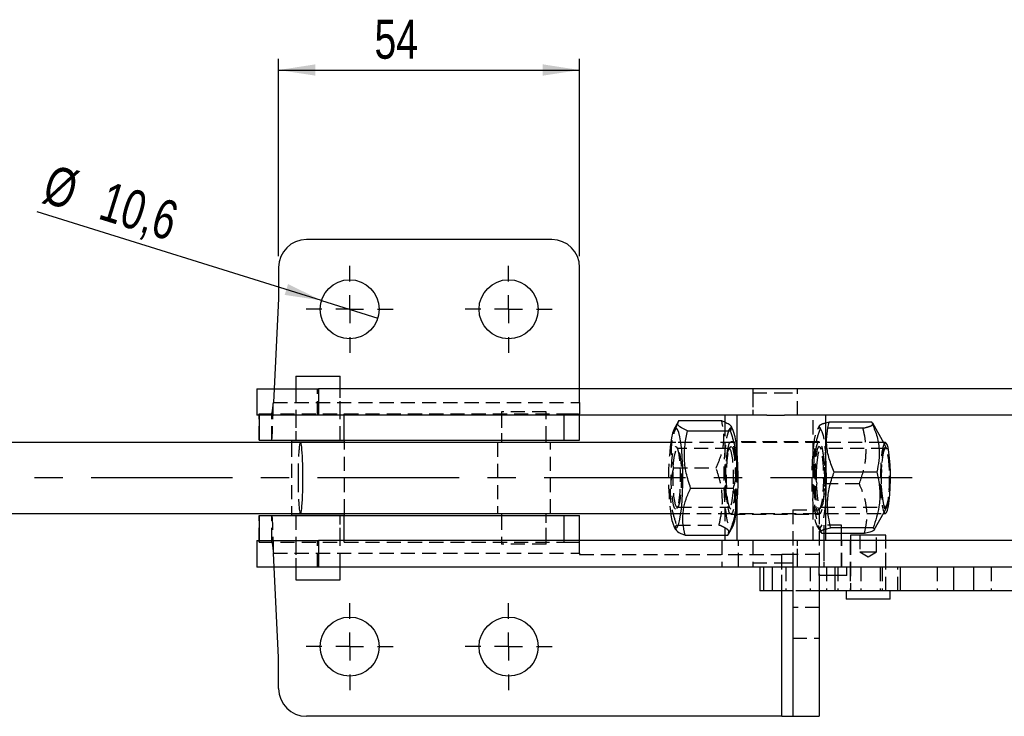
# Model space of a CAD drawing. Extents: x 94 to 732, y 26 to 530.
# Tile 5 of 22: x 225 to 401, y 266 to 391. Entities that reach past the tile are written whole.
import ezdxf

# ---------------------------------------------------------------- set-up
doc = ezdxf.new("R2010")
doc.units = 0
doc.header["$LTSCALE"] = 2
doc.linetypes.add('CENTERX2', pattern=[20.32, 12.7, -2.54, 2.54, -2.54])
doc.linetypes.add('HIDDEN', pattern=[1.905, 1.27, -0.635])
doc.layers.get('0').update_dxf_attribs({"linetype": 'CONTINUOUS'})
doc.styles.add('SLDTEXTSTYLE0', font='TXT', dxfattribs={"width": 0.75})
doc.dimstyles.new('SLDDIMSTYLE3', dxfattribs={"dimtxt": 7, "dimasz": 6.604, "dimexe": 0, "dimexo": 0.0625, "dimgap": 1.75, "dimtad": 1, "dimdec": 3, "dimrnd": 1e-09, "dimzin": 12, "dimtxsty": 'SLDTEXTSTYLE0', "dimsah": 1, "dimcen": 0.09, "dimazin": 3, "dimtfac": 1, "dimtdec": 3, "dimtofl": 0, "dimtmove": 0, "dimatfit": 3, "dimtolj": 1, "dimtzin": 12})
doc.dimstyles.new('SLDDIMSTYLE4', dxfattribs={"dimtxt": 7, "dimasz": 6.604, "dimexe": 0, "dimexo": 0.0625, "dimgap": 1.75, "dimtad": 1, "dimdec": 3, "dimrnd": 1e-09, "dimzin": 12, "dimtxsty": 'SLDTEXTSTYLE0', "dimblk1": 'NONE', "dimsah": 1, "dimcen": 0, "dimazin": 3, "dimtfac": 1, "dimtdec": 3, "dimtmove": 0, "dimatfit": 3, "dimtolj": 1, "dimtzin": 12})

# ---------------------------------------------------------------- blocks, each defined once
blk = doc.blocks.new('_D_9')
at = {"color": 179, "linetype": 'CONTINUOUS'}
for q in [(227.83, 356.87), (288.96, 337.82)]:
    blk.add_line((278.84, 340.97), q, dxfattribs=at)
blk.add_solid([(278.84, 340.97), (272.83, 343.91), (272.23, 341.97)], dxfattribs=at)
at = {"color": 179, "linetype": 'CONTINUOUS', "char_height": 7, "attachment_point": 1, "rotation": 342.6916, "style": 'SLDTEXTSTYLE0'}
for s, insert in [('%%c', (230.5, 365.44, 26.64)), ('10,6', (240.61, 362.4, 26.64))]:
    blk.add_mtext(s, dxfattribs=dict(at, insert=insert))
blk = doc.blocks.new('_NONE')
blk = doc.blocks.new('_D_10')
at = {"color": 179, "linetype": 'CONTINUOUS'}
for p, q in [((271.15, 348.9), (271.15, 384.3)), ((325.15, 348.9), (325.15, 384.3)), ((271.15, 382.3), (325.15, 382.3))]:
    blk.add_line(p, q, dxfattribs=at)
for points in [[(271.15, 382.3), (277.75, 381.29), (277.75, 383.32)], [(325.15, 382.3), (318.54, 383.32), (318.54, 381.29)]]:
    blk.add_solid(points, dxfattribs=at)
at = {"color": 179, "linetype": 'CONTINUOUS', "insert": (288.34, 391.33, 26.64), "char_height": 7, "attachment_point": 1, "style": 'SLDTEXTSTYLE0'}
blk.add_mtext('54', dxfattribs=at)
blk = doc.blocks.new('SW_CENTERMARKSYMBOL_10')
at = {"color": 0, "linetype": 'CONTINUOUS'}
for p, q in [((0, 5), (0, 7.8)), ((0, 0), (0, 2.5)), ((-5, 0), (-7.8, 0)), ((0, 0), (-2.5, 0)), ((0, 0), (0, -2.5)), ((0, 0), (2.5, 0)), ((5, 0), (7.8, 0)), ((0, -5), (0, -7.8))]:
    blk.add_line(p, q, dxfattribs=at)
blk = doc.blocks.new('SW_CENTERMARKSYMBOL_11')
at = {"color": 0, "linetype": 'CONTINUOUS'}
for p, q in [((0, 5), (0, 7.8)), ((0, 0), (0, 2.5)), ((-5, 0), (-7.8, 0)), ((0, 0), (-2.5, 0)), ((0, 0), (0, -2.5)), ((0, 0), (2.5, 0)), ((5, 0), (7.8, 0)), ((0, -5), (0, -7.8))]:
    blk.add_line(p, q, dxfattribs=at)
blk = doc.blocks.new('SW_CENTERMARKSYMBOL_12')
at = {"color": 0, "linetype": 'CONTINUOUS'}
for p, q in [((0, 5), (0, 7.8)), ((0, 0), (0, 2.5)), ((-5, 0), (-7.8, 0)), ((0, 0), (-2.5, 0)), ((0, 0), (0, -2.5)), ((0, 0), (2.5, 0)), ((5, 0), (7.8, 0)), ((0, -5), (0, -7.8))]:
    blk.add_line(p, q, dxfattribs=at)
blk = doc.blocks.new('SW_CENTERMARKSYMBOL_13')
at = {"color": 0, "linetype": 'CONTINUOUS'}
for p, q in [((0, 5), (0, 7.8)), ((0, 0), (0, 2.5)), ((-5, 0), (-7.8, 0)), ((0, 0), (-2.5, 0)), ((0, 0), (0, -2.5)), ((0, 0), (2.5, 0)), ((5, 0), (7.8, 0)), ((0, -5), (0, -7.8))]:
    blk.add_line(p, q, dxfattribs=at)

msp = doc.modelspace()

# ---------------------------------------------------------------- linework, layer by layer
at = {"color": 7, "linetype": 'CONTINUOUS'}
for p, q in [((320.1461, 351.8954), (276.1461, 351.8954)), ((271.1461, 346.8954), (271.1461, 341.333)), ((325.1461, 325.1454), (325.1461, 346.8954)), ((271.1461, 341.333), (270.3305, 325.1454)), ((274.213, 327.3954), (274.213, 325.1454)), ((274.213, 327.3954), (282.213, 327.3954)), ((282.213, 325.1454), (282.213, 327.3954)), ((267.213, 325.1454), (267.213, 320.3954)), ((267.213, 325.1454), (278.3149, 325.1454)), ((278.3149, 325.1454), (278.3149, 320.3954)), ((405.948, 325.1454), (278.3149, 325.1454)), ((278.3149, 320.3954), (267.213, 320.3954)), ((267.6633, 320.3954), (267.6633, 315.8955)), ((358.7342, 320.3954), (278.3149, 320.3954)), ((325.1461, 315.8955), (325.1461, 320.3954)), ((351.189, 320.3954), (351.189, 319.1771)), ((353.3942, 313.7835), (353.3942, 320.3954)), ((358.7342, 320.3954), (361.8885, 320.3954)), ((405.948, 320.3954), (361.8885, 320.3954)), ((369.2299, 320.3954), (369.2299, 297.8954)), ((342.8232, 319.2161), (342.0724, 317.8591)), ((342.9717, 319.4232), (350.618, 319.4232)), ((352.6135, 317.8591), (352.3267, 318.3776)), ((369.9017, 319.1319), (369.2299, 318.9534)), ((377.5479, 319.1319), (369.9017, 319.1319)), ((377.7255, 318.9363), (377.5479, 319.1319)), ((379.7659, 315.2934), (377.7447, 318.9467)), ((344.5182, 317.6047), (352.1645, 317.6047)), ((275.065, 315.4954), (188.4204, 315.4954)), ((267.6633, 315.8955), (282.9157, 315.8955)), ((273.4505, 315.8454), (273.4505, 315.4954)), ((273.4505, 315.8454), (282.9755, 315.8454)), ((274.213, 315.8955), (274.213, 315.8454)), ((342.3943, 315.4954), (275.065, 315.4954)), ((282.213, 315.8454), (282.213, 315.8955)), ((282.9157, 315.8955), (322.3749, 315.8955)), ((282.9755, 315.4954), (282.9755, 315.8454)), ((311.1461, 315.8955), (311.1461, 315.4954)), ((319.1461, 315.4954), (319.1461, 315.8955)), ((322.3749, 315.8955), (325.1461, 315.8955)), ((380.004, 315.4954), (379.6542, 315.4954)), ((378.4599, 310.2077), (370.8136, 310.2077)), ((345.0663, 307.3268), (352.7126, 307.3268)), ((353.3942, 297.8954), (353.3942, 304.5072)), ((369.2986, 305.4213), (369.2299, 304.5072)), ((188.4204, 302.7954), (275.065, 302.7954)), ((267.6633, 302.3953), (267.6633, 297.8954)), ((267.6633, 302.3953), (282.9157, 302.3953)), ((273.4505, 302.7954), (273.4505, 302.4454)), ((273.4505, 302.4454), (282.9755, 302.4454)), ((274.213, 302.4454), (274.213, 302.3953)), ((275.065, 302.7954), (342.3943, 302.7954)), ((282.213, 302.3953), (282.213, 302.4454)), ((282.9157, 302.3953), (322.3749, 302.3953)), ((282.9755, 302.4454), (282.9755, 302.7954)), ((311.1461, 302.7954), (311.1461, 302.3953)), ((319.1461, 302.3953), (319.1461, 302.7954)), ((322.3749, 302.3953), (325.1461, 302.3953)), ((325.1461, 297.8954), (325.1461, 302.3953)), ((378.0017, 299.8084), (379.7659, 302.9973)), ((379.6542, 302.7954), (380.004, 302.7954)), ((342.0724, 300.4316), (342.3593, 299.9131)), ((351.8628, 299.0746), (352.6135, 300.4316)), ((344.0679, 298.8675), (351.7142, 298.8675)), ((351.189, 298.8675), (351.189, 297.8954)), ((351.7142, 298.8675), (351.7775, 299.0805)), ((369.2299, 299.9781), (370.1647, 300.2212)), ((369.445, 299.1588), (369.2299, 299.1588)), ((377.811, 300.2212), (370.1647, 300.2212)), ((376.2501, 299.1588), (371.9518, 299.1588)), ((372.1491, 297.8954), (372.1491, 299.1588)), ((373.7337, 298.8954), (373.7337, 297.8954)), ((380.0837, 298.8954), (373.7337, 298.8954)), ((380.0837, 297.8954), (380.0837, 298.8954)), ((267.213, 297.8954), (267.213, 293.1454)), ((267.213, 297.8954), (278.3149, 297.8954)), ((278.3149, 297.8954), (278.3149, 293.1454)), ((405.948, 297.8954), (278.3149, 297.8954)), ((278.3149, 293.1454), (267.213, 293.1454)), ((271.1461, 276.9577), (270.3305, 293.1454)), ((274.213, 293.1454), (274.213, 290.8954)), ((405.948, 293.1454), (278.3149, 293.1454)), ((282.213, 290.8954), (282.213, 293.1454)), ((357.4828, 293.1454), (357.4828, 288.8954)), ((358.1105, 293.1454), (358.1105, 288.8954)), ((359.6848, 293.1454), (359.6848, 288.8954)), ((363.3961, 293.1454), (363.3961, 266.3954)), ((368.0616, 293.1454), (368.0616, 291.6454)), ((370.9087, 291.6454), (368.0616, 291.6454)), ((368.1461, 291.6454), (368.1461, 266.3954)), ((370.9087, 293.1454), (370.9087, 288.8954)), ((382.6784, 293.1454), (382.6784, 288.8954)), ((392.2517, 293.1454), (392.2517, 288.8954)), ((395.8045, 293.1454), (395.8045, 288.8954)), ((274.213, 290.8954), (282.213, 290.8954)), ((358.1105, 288.8954), (357.4828, 288.8954)), ((359.6848, 288.8954), (358.1105, 288.8954)), ((363.3961, 288.8954), (359.6848, 288.8954)), ((370.9087, 288.8954), (368.1461, 288.8954)), ((382.6784, 288.8954), (370.9087, 288.8954)), ((372.94, 288.8954), (372.94, 287.3954)), ((380.8775, 287.3954), (380.8775, 288.8954)), ((392.2517, 288.8954), (382.6784, 288.8954)), ((395.8045, 288.8954), (392.2517, 288.8954)), ((427.5895, 288.8954), (395.8045, 288.8954)), ((380.8775, 287.3954), (372.94, 287.3954)), ((271.1461, 271.3954), (271.1461, 276.9577)), ((361.3961, 266.3954), (276.1461, 266.3954)), ((361.3961, 266.3954), (363.3961, 266.3954)), ((363.3961, 266.3954), (368.1461, 266.3954))]:
    msp.add_line(p, q, dxfattribs=at)
at = {"color": 7, "linetype": 'HIDDEN'}
for p, q in [((270.3305, 325.1454), (270.2045, 322.6455)), ((274.213, 325.1454), (274.213, 320.3954)), ((274.213, 325.1454), (274.213, 315.8955)), ((278.111, 320.3954), (278.111, 325.1454)), ((282.213, 320.3954), (282.213, 325.1454)), ((282.213, 315.8955), (282.213, 325.1454)), ((325.1461, 322.6455), (325.1461, 325.1454)), ((356.2094, 325.1454), (356.2094, 320.3954)), ((364.2094, 320.3954), (364.2094, 325.1454)), ((356.2094, 324.3954), (360.7813, 324.3954)), ((356.2094, 324.3954), (356.2094, 320.3954)), ((360.7813, 324.3954), (364.2094, 324.3954)), ((364.2094, 320.3954), (364.2094, 324.3954)), ((270.2045, 322.6455), (325.1461, 322.6455)), ((325.1461, 322.6455), (325.1461, 320.6455)), ((267.6633, 320.6455), (282.9157, 320.6455)), ((267.6633, 320.6455), (267.6633, 320.3954)), ((267.6766, 315.8955), (267.6766, 320.6455)), ((269.8958, 315.8955), (269.8958, 320.6455)), ((274.213, 320.6455), (274.213, 315.8955)), ((282.213, 315.8955), (282.213, 320.6455)), ((282.9157, 320.6455), (322.3749, 320.6455)), ((282.9157, 320.3954), (282.9157, 320.6455)), ((319.1461, 320.9954), (311.1461, 320.9954)), ((311.1461, 320.9954), (311.1461, 315.8955)), ((311.1461, 320.6455), (311.1461, 315.8955)), ((319.1461, 315.8955), (319.1461, 320.9954)), ((319.1461, 315.8955), (319.1461, 320.6455)), ((322.3749, 320.6455), (325.1461, 320.6455)), ((322.3749, 320.3954), (322.3749, 320.6455)), ((325.1461, 320.3954), (325.1461, 320.6455)), ((367.0246, 297.8954), (367.0246, 320.3954)), ((351.189, 319.1771), (351.189, 298.8675)), ((368.1464, 318.4755), (367.8054, 317.8591)), ((375.9871, 318.0695), (368.3408, 318.0695)), ((273.4505, 315.4954), (273.4505, 302.7954)), ((282.9755, 302.7954), (282.9755, 315.4954)), ((310.3836, 315.4954), (310.3836, 302.7954)), ((319.9086, 302.7954), (319.9086, 315.4954)), ((379.6542, 315.4954), (342.3943, 315.4954)), ((342.8135, 314.2824), (342.5604, 314.6557)), ((352.1255, 314.6557), (351.8724, 314.2824)), ((368.1273, 315.6454), (352.2916, 315.6454)), ((368.5464, 314.2824), (368.2933, 314.6557)), ((380.202, 314.5052), (379.7659, 315.2934)), ((352.0273, 314.3954), (342.6587, 314.3954)), ((353.3942, 304.5072), (353.3942, 313.7835)), ((380.004, 314.3954), (368.3916, 314.3954)), ((341.9733, 310.9639), (349.6196, 310.9639)), ((375.3382, 308.083), (367.6919, 308.083)), ((342.5604, 303.6351), (342.8135, 304.0083)), ((342.6587, 303.8954), (352.0273, 303.8954)), ((351.8724, 304.0083), (352.1255, 303.6351)), ((368.2933, 303.6351), (368.5464, 304.0083)), ((368.3916, 303.8954), (380.004, 303.8954)), ((267.6766, 297.6453), (267.6766, 302.3953)), ((269.8958, 297.6453), (269.8958, 302.3953)), ((274.213, 302.3953), (274.213, 293.1454)), ((274.213, 302.3953), (274.213, 297.6453)), ((282.213, 293.1454), (282.213, 302.3953)), ((282.213, 297.6453), (282.213, 302.3953)), ((311.1461, 302.3953), (311.1461, 297.2954)), ((311.1461, 302.3953), (311.1461, 297.6453)), ((319.1461, 297.2954), (319.1461, 302.3953)), ((319.1461, 297.6453), (319.1461, 302.3953)), ((342.3943, 302.7954), (379.6542, 302.7954)), ((352.2916, 302.6454), (368.1273, 302.6454)), ((363.3961, 303.3954), (363.3961, 293.1454)), ((363.3961, 303.3954), (368.1461, 303.3954)), ((368.1461, 303.3954), (368.1461, 291.6454)), ((379.7659, 302.9973), (380.202, 303.7855)), ((342.5214, 300.6861), (350.1677, 300.6861)), ((367.8054, 300.4316), (368.4108, 299.3372)), ((372.1491, 300.6454), (368.9741, 300.6454)), ((368.9741, 300.6454), (368.9741, 293.1454)), ((372.1491, 299.1588), (372.1491, 300.6454)), ((369.2299, 299.1588), (368.6039, 299.1588)), ((371.9518, 299.1588), (369.445, 299.1588)), ((375.4087, 298.8954), (375.4087, 295.8954)), ((378.4087, 295.8954), (378.4087, 298.8954)), ((267.6633, 297.8954), (267.6633, 297.6453)), ((267.6633, 297.6453), (282.9157, 297.6453)), ((274.213, 297.8954), (274.213, 293.1454)), ((278.111, 293.1454), (278.111, 297.8954)), ((282.213, 293.1454), (282.213, 297.8954)), ((282.9157, 297.6453), (282.9157, 297.8954)), ((282.9157, 297.6453), (322.3749, 297.6453)), ((319.1461, 297.2954), (311.1461, 297.2954)), ((322.3749, 297.6453), (322.3749, 297.8954)), ((322.3749, 297.6453), (325.1461, 297.6453)), ((325.1461, 297.6453), (325.1461, 297.8954)), ((325.1461, 295.6453), (325.1461, 297.6453)), ((350.631, 297.8954), (350.631, 293.1454)), ((353.631, 293.1454), (353.631, 297.8954)), ((356.2094, 297.8954), (356.2094, 293.8954)), ((356.2094, 297.8954), (356.2094, 293.1454)), ((364.2094, 293.8954), (364.2094, 297.8954)), ((364.2094, 293.1454), (364.2094, 297.8954)), ((368.9616, 297.8954), (368.9616, 293.1454)), ((372.1491, 293.1454), (372.1491, 297.8954)), ((372.1616, 293.1454), (372.1616, 297.8954)), ((373.7087, 297.8954), (373.7087, 293.1454)), ((373.7337, 297.8954), (373.7337, 288.8954)), ((380.0837, 288.8954), (380.0837, 297.8954)), ((380.1087, 293.1454), (380.1087, 297.8954)), ((270.2045, 295.6453), (325.1461, 295.6453)), ((270.3305, 293.1454), (270.2045, 295.6453)), ((325.1461, 295.6453), (325.1461, 295.3954)), ((325.1461, 295.3954), (361.3961, 295.3954)), ((361.3961, 266.3954), (361.3961, 295.3954)), ((363.3961, 295.3954), (361.3961, 295.3954)), ((361.3961, 288.8954), (361.3961, 295.3954)), ((368.1461, 295.3954), (363.3961, 295.3954)), ((375.4087, 295.8954), (377.1646, 295.8954)), ((375.4087, 295.8954), (376.9087, 294.9941)), ((376.9087, 294.9941), (378.4087, 295.8954)), ((377.1646, 295.8954), (378.4087, 295.8954)), ((356.2094, 293.8954), (360.7813, 293.8954)), ((360.7813, 293.8954), (364.2094, 293.8954)), ((357.531, 288.8954), (357.531, 293.1454)), ((362.147, 293.1454), (362.147, 288.8954)), ((366.4954, 293.1454), (366.4954, 288.8954)), ((369.4499, 293.1454), (369.4499, 288.8954)), ((373.0616, 291.6454), (370.9087, 291.6454)), ((371.4539, 293.1454), (371.4539, 288.8954)), ((373.0616, 291.6454), (373.0616, 293.1454)), ((373.7087, 293.1454), (373.7087, 288.8954)), ((375.5772, 293.1454), (375.5772, 288.8954)), ((379.0633, 293.1454), (379.0633, 288.8954)), ((379.418, 293.1454), (379.418, 288.8954)), ((380.1087, 288.8954), (380.1087, 293.1454)), ((382.2633, 288.8954), (382.2633, 293.1454)), ((389.2745, 293.1454), (389.2745, 288.8954)), ((398.9579, 293.1454), (398.9579, 288.8954)), ((366.4954, 288.8954), (363.3961, 288.8954)), ((368.1461, 288.8954), (366.4954, 288.8954)), ((368.1461, 285.8923), (363.3961, 285.8923)), ((363.3961, 280.3954), (368.1461, 280.3954))]:
    msp.add_line(p, q, dxfattribs=at)
at = {"color": 8, "linetype": 'CONTINUOUS'}
for p, q in [((282.9157, 315.8955), (282.9157, 320.3954)), ((322.3749, 315.8955), (322.3749, 320.3954)), ((282.9157, 297.8954), (282.9157, 302.3953)), ((322.3749, 297.8954), (322.3749, 302.3953)), ((361.3961, 266.3954), (361.3961, 288.8954))]:
    msp.add_line(p, q, dxfattribs=at)
at = {"color": 179, "linetype": 'CENTERX2'}
msp.add_line((384.8086, 309.1454), (170.5752, 309.1454), dxfattribs=at)
at = {"color": 7, "linetype": 'CONTINUOUS', "flags": 128}
for points in [[(342.181, 300.2699), (342.411, 300.1461), (342.6405, 300.3116), (342.862, 300.761), (343.0685, 301.4799), (343.2533, 302.4451), (343.4106, 303.6257), (343.5351, 304.9837), (343.623, 306.4755), (343.6714, 308.0531), (343.6788, 309.6657), (343.6449, 311.2617), (343.5708, 312.7896), (343.4588, 314.2005), (343.3127, 315.4488), (343.137, 316.4945), (342.9375, 317.3041), (342.7205, 317.8514), (342.493, 318.1188), (342.2624, 318.0979), (342.036, 317.7892), (341.8211, 317.2027), (341.6246, 316.3573), (341.4825, 315.4954)], [(352.6135, 300.4316), (352.7593, 300.761), (352.9658, 301.4799), (353.1506, 302.4451), (353.3079, 303.6257), (353.4324, 304.9837), (353.5203, 306.4755), (353.5687, 308.0531), (353.5761, 309.6657), (353.5422, 311.2617), (353.468, 312.7896), (353.3561, 314.2005), (353.21, 315.4488), (353.0343, 316.4945), (352.8348, 317.3041), (352.6178, 317.8514), (352.6135, 317.8591)], [(380.004, 302.7954), (380.1992, 302.9438), (380.3852, 303.3823), (380.5534, 304.0902), (380.6959, 305.0345), (380.8061, 306.171), (380.8787, 307.4466), (380.9105, 308.8016), (380.8998, 310.1727), (380.8473, 311.4957), (380.7554, 312.7089), (380.6283, 313.7554), (380.472, 314.5864), (380.2939, 315.163), (380.1022, 315.4581), (380.004, 315.4954)]]:
    msp.add_lwpolyline(points, dxfattribs=at)
at = {"color": 7, "linetype": 'HIDDEN', "flags": 128}
for points in [[(352.6135, 317.8591), (352.3903, 318.1188), (352.1597, 318.0979), (351.9333, 317.7892), (351.7184, 317.2027), (351.5219, 316.3573), (351.3502, 315.28), (351.2087, 314.0056), (351.102, 312.5749), (351.0336, 311.0341), (351.0056, 309.4325), (351.019, 307.8217), (351.0732, 306.2534), (351.1666, 304.7781), (351.2962, 303.4431), (351.4577, 302.2915), (351.6461, 301.3601), (351.8552, 300.6789), (352.0783, 300.2699), (352.0783, 300.2699)], [(369.2299, 304.5072), (369.1847, 304.0182), (369.0368, 302.7798), (368.8597, 301.7461), (368.6591, 300.9501), (368.4413, 300.4176), (368.2135, 300.1656), (367.9829, 300.2022), (367.7569, 300.5262), (367.5429, 301.1273), (367.3476, 301.9861), (367.1774, 303.075), (367.0377, 304.3589), (366.933, 305.7968), (366.8667, 307.3422), (366.8409, 308.9456), (366.8565, 310.5555), (366.9129, 312.12), (367.0084, 313.5889), (367.1398, 314.9149), (367.3029, 316.0556), (367.4926, 316.9741), (367.7026, 317.641), (367.9263, 318.0349), (368.1564, 318.143), (368.3857, 317.962), (368.6066, 317.4976), (368.8121, 316.7647), (368.9956, 315.7869), (369.1511, 314.5957), (369.2299, 313.7835)], [(342.5278, 314.6989), (342.7073, 314.3339), (342.8699, 313.6892), (343.0069, 312.7995), (343.1108, 311.7129), (343.1762, 310.4878), (343.1994, 309.1903), (343.1791, 307.8905), (343.1166, 306.6583), (343.0152, 305.5601), (342.8802, 304.6553), (342.7191, 303.9925), (342.5404, 303.6075), (342.3539, 303.521), (342.1696, 303.7378), (341.9974, 304.2461), (341.8465, 305.0185), (341.7252, 306.0134), (341.64, 307.1771), (341.5955, 308.4469), (341.594, 309.7544), (341.6356, 311.0291), (341.7182, 312.2022), (341.8372, 313.2105), (341.9862, 313.9997), (342.1573, 314.5271), (342.3411, 314.7645), (342.5278, 314.6989)], [(351.3624, 309.1454), (351.3827, 310.4968), (351.4427, 311.7891), (351.5398, 312.966), (351.6698, 313.9758), (351.827, 314.7745), (352.0045, 315.3272), (352.1945, 315.6098), (352.3887, 315.6098), (352.5788, 315.3272), (352.7562, 314.7745), (352.9134, 313.9758), (353.0434, 312.966), (353.1405, 311.7891), (353.2005, 310.4968), (353.2208, 309.1454), (353.2005, 307.7939), (353.1405, 306.5016), (353.0434, 305.3248), (352.9134, 304.3149), (352.7562, 303.5162), (352.5788, 302.9635), (352.3887, 302.681), (352.1945, 302.681), (352.0045, 302.9635), (351.827, 303.5162), (351.6698, 304.3149), (351.5398, 305.3248), (351.4427, 306.5016), (351.3827, 307.7939), (351.3624, 309.1454)], [(352.4251, 314.6989), (352.6046, 314.3339), (352.7672, 313.6892), (352.9042, 312.7995), (353.0081, 311.7129), (353.0735, 310.4878), (353.0966, 309.1903), (353.0764, 307.8905), (353.0139, 306.6583), (352.9124, 305.5601), (352.7775, 304.6553), (352.6164, 303.9925), (352.4377, 303.6075), (352.2512, 303.521), (352.0669, 303.7378), (351.8947, 304.2461), (351.7438, 305.0185), (351.6225, 306.0134), (351.5373, 307.1771), (351.4928, 308.4469), (351.4913, 309.7544), (351.5329, 311.0291), (351.6155, 312.2022), (351.7345, 313.2105), (351.8835, 313.9997), (352.0546, 314.5271), (352.2384, 314.7645), (352.4251, 314.6989)], [(367.198, 309.1454), (367.2183, 310.4968), (367.2784, 311.7891), (367.3755, 312.966), (367.5055, 313.9758), (367.6626, 314.7745), (367.8401, 315.3272), (368.0301, 315.6098), (368.2244, 315.6098), (368.4144, 315.3272), (368.5919, 314.7745), (368.749, 313.9758), (368.879, 312.966), (368.9762, 311.7891), (369.0362, 310.4968), (369.0565, 309.1454), (369.0362, 307.7939), (368.9762, 306.5016), (368.879, 305.3248), (368.749, 304.3149), (368.5919, 303.5162), (368.4144, 302.9635), (368.2244, 302.681), (368.0301, 302.681), (367.8401, 302.9635), (367.6626, 303.5162), (367.5055, 304.3149), (367.3755, 305.3248), (367.2784, 306.5016), (367.2183, 307.7939), (367.198, 309.1454)], [(367.3943, 311.4755), (367.3373, 310.2304), (367.3228, 308.9268), (367.3517, 307.635), (367.4224, 306.4246), (367.5311, 305.3609), (367.6719, 304.5012), (367.8373, 303.8918), (368.0183, 303.5657), (368.2052, 303.5404), (368.3879, 303.8173), (368.5565, 304.3813), (368.702, 305.2023), (368.8166, 306.2358), (368.8939, 307.4261), (368.9299, 308.7091), (368.9227, 310.0157), (368.8725, 311.2753), (368.7822, 312.4201), (368.6566, 313.3884), (368.5024, 314.1279), (368.3281, 314.5988), (368.1428, 314.7757), (367.9568, 314.6491), (367.7799, 314.2258), (367.6218, 313.5286), (367.4909, 312.595), (367.3943, 311.4755)], [(380.004, 315.4954), (379.9059, 315.4581), (379.7141, 315.163), (379.536, 314.5864), (379.3797, 313.7554), (379.2526, 312.7089), (379.1607, 311.4957), (379.1082, 310.1727), (379.0975, 308.8016), (379.1293, 307.4466), (379.202, 306.171), (379.3121, 305.0345), (379.4546, 304.0902), (379.6228, 303.3823), (379.8089, 302.9438), (380.004, 302.7954)], [(379.6765, 304.1056), (379.8515, 303.7132), (380.0347, 303.6136), (380.2163, 303.8123), (380.3864, 304.2984), (380.5359, 305.0459), (380.6567, 306.0144), (380.7423, 307.1516), (380.7881, 308.3964), (380.7917, 309.6815), (380.7528, 310.9377), (380.6735, 312.0973), (380.5581, 313.0977), (380.4129, 313.8851), (380.2456, 314.417), (380.0653, 314.6646), (379.8817, 314.6147), (379.7047, 314.27), (379.5438, 313.649), (379.4077, 312.7852), (379.3038, 311.7252), (379.2376, 310.5261), (379.2127, 309.2525), (379.2305, 307.9732), (379.29, 306.7571), (379.388, 305.6697), (379.5192, 304.7697), (379.6765, 304.1056)], [(342.5342, 303.968), (342.3607, 304.3267), (342.2045, 304.9655), (342.0747, 305.8472), (341.9788, 306.9206), (341.9225, 308.1232), (341.9089, 309.3853), (341.9389, 310.6334), (342.0107, 311.7951), (342.1202, 312.8027), (342.261, 313.5978), (342.4249, 314.1341), (342.6023, 314.3806), (342.7831, 314.3227), (342.9566, 313.964), (343.1128, 313.3252), (343.2426, 312.4435), (343.3385, 311.3702), (343.3948, 310.1675), (343.4084, 308.9054), (343.3784, 307.6573), (343.3066, 306.4957), (343.1971, 305.488), (343.0563, 304.6929), (342.8925, 304.1566), (342.715, 303.9102), (342.5342, 303.968)], [(352.1517, 314.3227), (351.9709, 314.3806), (351.7935, 314.1341), (351.6296, 313.5978), (351.4888, 312.8027), (351.3793, 311.7951), (351.3075, 310.6334), (351.2775, 309.3853), (351.2911, 308.1232), (351.3475, 306.9206), (351.4433, 305.8472), (351.5731, 304.9655), (351.7293, 304.3267), (351.9028, 303.968), (352.0836, 303.9102), (352.2611, 304.1566), (352.4249, 304.6929), (352.5657, 305.488), (352.6752, 306.4957), (352.747, 307.6573), (352.777, 308.9054), (352.7634, 310.1675), (352.7071, 311.3702), (352.6112, 312.4435), (352.4814, 313.3252), (352.3252, 313.964), (352.1517, 314.3227)], [(367.7083, 311.3177), (367.8025, 312.3984), (367.9309, 313.29), (368.0861, 313.9408), (368.259, 314.3128), (368.4397, 314.3846), (368.6175, 314.1518), (368.7823, 313.6281), (368.9243, 312.8439), (369.0353, 311.8448), (369.109, 310.6887), (369.1409, 309.443), (369.1293, 308.1799), (369.0749, 306.973), (368.9807, 305.8923), (368.8523, 305.0007), (368.6971, 304.35), (368.5242, 303.9779), (368.3435, 303.9061), (368.1657, 304.1389), (368.0009, 304.6626), (367.8589, 305.4468), (367.7479, 306.446), (367.6742, 307.602), (367.6423, 308.8478), (367.6539, 310.1108), (367.7083, 311.3177)], [(379.6934, 304.3659), (379.866, 303.9849), (380.0465, 303.9038), (380.2246, 304.1273), (380.3899, 304.6425), (380.5327, 305.4193), (380.6449, 306.4127), (380.7197, 307.5649), (380.753, 308.809), (380.7427, 310.0726), (380.6896, 311.2823), (380.5965, 312.3678), (380.4691, 313.2661), (380.3146, 313.9248), (380.142, 314.3058), (379.9615, 314.3869), (379.7834, 314.1634), (379.6181, 313.6482), (379.4753, 312.8714), (379.3631, 311.878), (379.2883, 310.7258), (379.255, 309.4817), (379.2653, 308.2181), (379.3184, 307.0084), (379.4115, 305.9229), (379.5389, 305.0246), (379.6934, 304.3659)]]:
    msp.add_lwpolyline(points, dxfattribs=at)
at = {"color": 7, "linetype": 'CONTINUOUS'}
for centre in [(283.8961, 339.3954), (312.3961, 339.3954), (283.8961, 278.8954), (312.3961, 278.8954)]:
    msp.add_circle(centre, 5.3, dxfattribs=at)
for centre, radius, start, end in [((276.1461, 346.8954), 5, 90, 180), ((320.1461, 346.8954), 5, 0, 90), ((311.8256, 309.1305), 57.5926, 356.307375, 4.634063), ((348.3388, 303.3323), 6.8773, 184.478121, 206.442387), ((276.1461, 271.3954), 5, 180, 270)]:
    msp.add_arc(centre, radius, start, end, dxfattribs=at)
at = {"color": 7, "linetype": 'HIDDEN'}
msp.add_arc((392.155, 309.1454), 51.0688, 172.857242, 187.142758, dxfattribs=at)
for start_param, end_param in [(0, 1.57079633), (1.57079633, 3.14159265)]:
    msp.add_ellipse((275.065, 309.1454), major_axis=(0, 6.35), ratio=0.06941035, start_param=start_param, end_param=end_param, dxfattribs=at)
at = {"color": 7, "linetype": 'CONTINUOUS'}
msp.add_ellipse((275.065, 309.1454), major_axis=(0, 6.35), ratio=0.06941035, start_param=3.14159265, end_param=6.28318531, dxfattribs=at)
at = {"color": 7, "linetype": 'HIDDEN'}
for points, knots in [([(269.8958, 315.8955), (269.9215, 315.9969), (269.973, 316.1999), (270.0502, 317.7608), (270.1273, 319.992), (270.1788, 321.761), (270.2045, 322.6455)], [0, 0, 0, 0, 0.24999993, 0.5000001, 0.75000003, 1, 1, 1, 1]), ([(269.8958, 320.6455), (269.9215, 320.6755), (269.973, 320.7357), (270.0502, 321.1982), (270.1273, 321.8592), (270.1788, 322.3834), (270.2045, 322.6455)], [0, 0, 0, 0, 0.25000047, 0.50000001, 0.75000011, 1, 1, 1, 1]), ([(342.9717, 319.4232), (342.6425, 318.689), (341.9769, 317.2046), (341.538, 315.0054), (341.5532, 312.9031), (341.8324, 311.6142), (341.9733, 310.9639)], [0, 0, 0, 0, 0.26460588, 0.53494964, 0.76534407, 1, 1, 1, 1]), ([(349.6196, 310.9639), (349.9488, 311.6981), (350.6144, 313.1824), (351.0533, 315.3817), (351.0381, 317.484), (350.7589, 318.7728), (350.618, 319.4232)], [0, 0, 0, 0, 0.26460578, 0.53494963, 0.76534409, 1, 1, 1, 1]), ([(368.3408, 318.0695), (368.2059, 317.6982), (367.7738, 316.5086), (367.2573, 314.429), (367.0234, 311.4162), (367.4427, 309.3257), (367.6919, 308.083)], [0, 0, 0, 0, 0.11404013, 0.36536116, 0.62276101, 1, 1, 1, 1]), ([(369.2299, 318.9534), (369.0991, 318.9202), (368.5955, 318.7926), (368.1847, 318.5769), (368.0471, 318.3131), (368.2423, 318.1512), (368.3408, 318.0695)], [0, 0, 0, 0, 0.1142515, 0.43986817, 0.71736762, 1, 1, 1, 1]), ([(375.3382, 308.083), (375.749, 309.3257), (376.433, 311.395), (376.5985, 314.4069), (376.3561, 316.4876), (376.0737, 317.6982), (375.9871, 318.0695)], [0, 0, 0, 0, 0.3772374, 0.62820908, 0.88596038, 1, 1, 1, 1]), ([(375.9871, 318.0695), (376.3633, 318.1617), (377.1238, 318.348), (377.7359, 318.6247), (377.7603, 318.8034), (377.7716, 318.8856)], [0, 0, 0, 0, 0.34573447, 0.69896612, 1, 1, 1, 1]), ([(341.9733, 310.9639), (341.7783, 310.0718), (341.3841, 308.2684), (341.3472, 305.5964), (341.7468, 303.0421), (342.2616, 301.4762), (342.5214, 300.6861)], [0, 0, 0, 0, 0.26460588, 0.53494962, 0.76534414, 1, 1, 1, 1]), ([(350.1677, 300.6861), (350.3627, 301.5781), (350.7569, 303.3816), (350.7938, 306.0536), (350.3942, 308.6078), (349.8794, 310.1738), (349.6196, 310.9639)], [0, 0, 0, 0, 0.26460589, 0.53494969, 0.7653441, 1, 1, 1, 1]), ([(367.6919, 308.083), (367.5285, 307.3085), (367.1981, 305.7426), (367.2558, 303.4225), (367.7458, 301.2046), (368.3161, 299.8449), (368.6039, 299.1588)], [0, 0, 0, 0, 0.264605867, 0.53494972, 0.765344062, 1, 1, 1, 1]), ([(376.2501, 299.1588), (376.4136, 299.9334), (376.7439, 301.4993), (376.6862, 303.8194), (376.1963, 306.0373), (375.626, 307.397), (375.3382, 308.083)], [0, 0, 0, 0, 0.2646058, 0.53494963, 0.76534412, 1, 1, 1, 1]), ([(269.8958, 302.3953), (269.9215, 302.2938), (269.973, 302.0909), (270.0502, 300.5299), (270.1273, 298.2988), (270.1788, 296.5298), (270.2045, 295.6453)], [0, 0, 0, 0, 0.24999993, 0.5000001, 0.75000003, 1, 1, 1, 1]), ([(342.5214, 300.6861), (342.4704, 300.6185), (342.307, 300.4018), (342.194, 300.1424), (342.3696, 299.9501), (342.4041, 299.9123)], [0, 0, 0, 0, 0.26726729, 0.85626949, 1, 1, 1, 1]), ([(351.8582, 299.3519), (351.8887, 299.4179), (351.9888, 299.635), (351.5629, 300.0196), (350.8866, 300.398), (350.3364, 300.6184), (350.1677, 300.6861)], [0, 0, 0, 0, 0.14991198, 0.49249518, 0.84433276, 1, 1, 1, 1]), ([(368.4425, 299.3544), (368.4152, 299.3819), (368.2938, 299.5039), (368.5442, 299.7134), (368.9108, 299.8954), (369.2257, 299.9771), (369.2299, 299.9781)], [0, 0, 0, 0, 0.13496722, 0.59909755, 0.99464225, 1, 1, 1, 1]), ([(269.8958, 297.6453), (269.9215, 297.6152), (269.973, 297.5551), (270.0502, 297.0926), (270.1273, 296.4315), (270.1788, 295.9073), (270.2045, 295.6453)], [0, 0, 0, 0, 0.25000047, 0.50000001, 0.75000011, 1, 1, 1, 1])]:
    msp.add_open_spline(points, degree=3, knots=knots, dxfattribs=at)
at = {"color": 7, "linetype": 'CONTINUOUS'}
for points, knots in [([(344.5182, 317.6047), (343.9958, 317.8309), (343.1258, 318.2078), (342.6895, 318.7562), (342.7449, 319.1351), (342.9185, 319.3556), (342.9717, 319.4232)], [0, 0, 0, 0, 0.377237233, 0.62820896, 0.885960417, 1, 1, 1, 1]), ([(350.618, 319.4232), (350.7862, 319.3556), (351.3253, 319.1389), (352.0287, 318.7602), (352.5335, 318.2116), (352.3021, 317.8309), (352.1645, 317.6047)], [0, 0, 0, 0, 0.11404021, 0.36536117, 0.62276101, 1, 1, 1, 1]), ([(370.8136, 310.2077), (370.4919, 310.9822), (369.8415, 312.5482), (369.425, 314.8683), (369.4617, 317.0861), (369.7541, 318.4458), (369.9017, 319.1319)], [0, 0, 0, 0, 0.2646059, 0.53494965, 0.76534412, 1, 1, 1, 1]), ([(377.5479, 319.1319), (377.8697, 318.3573), (378.5201, 316.7914), (378.9365, 314.4713), (378.8999, 312.2534), (378.6074, 310.8938), (378.4599, 310.2077)], [0, 0, 0, 0, 0.26460587, 0.53494966, 0.76534411, 1, 1, 1, 1]), ([(345.0663, 307.3268), (344.7762, 308.2189), (344.1897, 310.0223), (343.8678, 312.6943), (343.9949, 315.2486), (344.3427, 316.8145), (344.5182, 317.6047)], [0, 0, 0, 0, 0.26460585, 0.53494963, 0.76534409, 1, 1, 1, 1]), ([(352.1645, 317.6047), (352.4546, 316.7126), (353.0412, 314.9092), (353.3631, 312.2372), (353.236, 309.6829), (352.8881, 308.117), (352.7126, 307.3268)], [0, 0, 0, 0, 0.26460587, 0.53494967, 0.76534412, 1, 1, 1, 1]), ([(370.1647, 300.2212), (369.9154, 301.4638), (369.5003, 303.5332), (369.7262, 306.545), (370.239, 308.6258), (370.6787, 309.8364), (370.8136, 310.2077)], [0, 0, 0, 0, 0.37723727, 0.62820896, 0.8859604, 1, 1, 1, 1]), ([(378.4599, 310.2077), (378.5465, 309.8364), (378.824, 308.6467), (379.0703, 306.5671), (378.9127, 303.5544), (378.2217, 301.4638), (377.811, 300.2212)], [0, 0, 0, 0, 0.11404017, 0.36536118, 0.62276098, 1, 1, 1, 1]), ([(344.0679, 298.8675), (343.912, 299.6018), (343.5968, 301.0861), (343.677, 303.2853), (344.1885, 305.3877), (344.7719, 306.6765), (345.0663, 307.3268)], [0, 0, 0, 0, 0.26460588, 0.53494964, 0.76534409, 1, 1, 1, 1]), ([(352.7126, 307.3268), (352.8685, 306.5926), (353.1837, 305.1083), (353.1035, 302.909), (352.5921, 300.8067), (352.0086, 299.5179), (351.7142, 298.8675)], [0, 0, 0, 0, 0.26460583, 0.53494963, 0.7653441, 1, 1, 1, 1]), ([(342.4041, 299.9123), (342.4802, 299.7914), (342.7029, 299.4379), (343.5262, 299.0939), (344.0679, 298.8675)], [0, 0, 0, 0, 0.34199879, 1, 1, 1, 1]), ([(377.811, 300.2212), (377.9181, 300.129), (378.1346, 299.9426), (377.9082, 299.6664), (377.257, 299.4024), (376.5878, 299.2405), (376.2501, 299.1588)], [0, 0, 0, 0, 0.2646058, 0.5349496, 0.76534415, 1, 1, 1, 1])]:
    msp.add_open_spline(points, degree=3, knots=knots, dxfattribs=at)

# ---------------------------------------------------------------- block references
at = {"color": 179, "linetype": 'CONTINUOUS'}
for name, p in [('SW_CENTERMARKSYMBOL_13', (283.8961, 339.3954)), ('SW_CENTERMARKSYMBOL_12', (312.3961, 339.3954)), ('SW_CENTERMARKSYMBOL_10', (283.8961, 278.8954)), ('SW_CENTERMARKSYMBOL_11', (312.3961, 278.8954))]:
    msp.add_blockref(name, p, dxfattribs=at)

# ---------------------------------------------------------------- dimensions: what is measured, and where the dimension line sits
dim = msp.add_linear_dim(base=(325.1461, 382.3025), p1=(271.1461, 346.8954), p2=(325.1461, 346.8954), dimstyle='SLDDIMSTYLE3', dxfattribs=at)
dim.commit()
dim.dimension.update_dxf_attribs({"geometry": '_D_10', "text_midpoint": (296.3545, 382.3025), "dimtype": 160})
dim = msp.add_diameter_dim_2p(p1=(288.9561, 337.8185), p2=(278.8361, 340.9722), dimstyle='SLDDIMSTYLE4', dxfattribs=at)
dim.commit()
dim.dimension.update_dxf_attribs({"geometry": '_D_9', "text_midpoint": (243.8681, 351.8692), "dimtype": 163})

doc.saveas('drawing.dxf')
